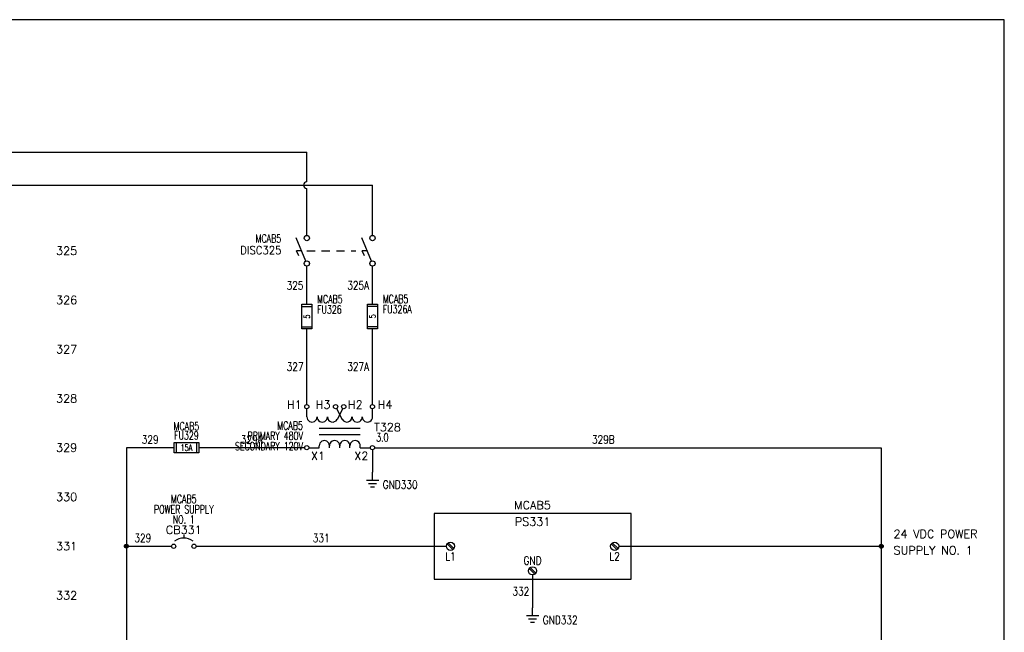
# Model space of a CAD drawing. Header units: inches. Extents: x 0 to 30, y 0 to 19.
# Tile 5 of 5: x 15 to 30, y 9.7 to 19. Entities that reach past the tile are written whole.
import ezdxf
from ezdxf.enums import TextEntityAlignment as Align

# ---------------------------------------------------------------- set-up
doc = ezdxf.new("R2010")
doc.units = ezdxf.units.IN
doc.header["$MEASUREMENT"] = 0
doc.linetypes.add('HIDDEN2', pattern=[0.1875, 0.125, -0.0625])
doc.layers.add('BLK_10AWG', color=252, linetype='Continuous', lineweight=30)
for name, color, linetype in [('BLK_14AWG', 252, 'Continuous'), ('DESC', 1, 'Continuous'), ('GRN', 76, 'Continuous'), ('LINK', 9, 'HIDDEN2'), ('LOC', 140, 'Continuous'), ('MISC', 30, 'Continuous'), ('RED_18AWG', 1, 'Continuous'), ('SYMS', 7, 'Continuous'), ('TAGS', 30, 'Continuous'), ('TERMS', 6, 'Continuous'), ('WHT_16AWG', 7, 'Continuous'), ('WIRECOPY', 52, 'Continuous'), ('WIRENO', 3, 'Continuous')]:
    doc.layers.add(name, color=color, linetype=linetype)
doc.layers.add('Viewports', color=3, linetype='Continuous', plot=False)
doc.styles.add('LEGACY', font='romans.shx')
doc.styles.add('ROMANS', font='ROMANS.shx', dxfattribs={"height": 0.125})
doc.styles.add('WD', font='romans.shx')

# ---------------------------------------------------------------- blocks, each defined once
blk = doc.blocks.new('HPS1SUP')
for p, q in [((-0.25, 0.5), (-0.25, -0.5)), ((2.75, 0.5), (-0.25, 0.5)), ((2.75, -0.5), (2.75, 0.5)), ((-0.052, 0.035), (0.035, -0.052)), ((-0.035, 0.052), (0.052, -0.035)), ((2.448, 0.035), (2.535, -0.052)), ((2.465, 0.052), (2.552, -0.035)), ((1.198, -0.34), (1.285, -0.427)), ((1.215, -0.323), (1.302, -0.41)), ((-0.25, -0.5), (2.75, -0.5))]:
    blk.add_line(p, q)
for centre in [(0, 0), (2.5, 0), (1.25, -0.375)]:
    blk.add_circle(centre, 0.0625)
at = {"style": 'LEGACY'}
for tag, p in [('INST', (1.25, 0.875)), ('LOC', (1.375, 0.625)), ('TAG1', (1.25, 0.375))]:
    blk.add_attdef(tag, text='', height=0.125, dxfattribs=at).set_placement(p, align=Align.MIDDLE_CENTER)
for tag, p in [('DESC1', (6.75, 0.375)), ('DESC2', (6.75, 0.125)), ('DESC3', (6.75, -0.125))]:
    blk.add_attdef(tag, p, '', height=0.125, dxfattribs=at)
at = {"flags": 1}
for tag, p, style in [('X4TERM01', (-0.062, 0), 'LEGACY'), ('ASSYCODE', (0, 0), 'ROMANS'), ('FAMILY', (0, 0), 'ROMANS'), ('CAT', (0, 0), 'ROMANS'), ('MFG', (0, 0), 'ROMANS'), ('X1TERM02', (2.562, 0), 'LEGACY'), ('X8TERM03', (1.25, -0.438), 'LEGACY')]:
    blk.add_attdef(tag, p, '', height=0.01, dxfattribs=dict(at, style=style))
at = {"linetype": 'Continuous', "style": 'LEGACY', "width": 0.8}
for tag, p in [('TERM01', (0, -0.094)), ('TERM02', (2.5, -0.094))]:
    blk.add_attdef(tag, text='', height=0.125, dxfattribs=at).set_placement(p, align=Align.TOP_CENTER)
blk.add_attdef('TERM03', text='', height=0.125, dxfattribs=at).set_placement((1.25, -0.281), align=Align.CENTER)
blk = doc.blocks.new('WD_MLRH')
at = {"style": 'WD'}
blk.add_attdef('RUNGFIRST', text='', height=0.125, dxfattribs=at).set_placement((-0.25, 0), align=Align.MIDDLE_RIGHT)
at = {"style": 'WD', "flags": 1}
for tag, p in [('RUNGHORV', (-0.25, -0.127)), ('RUNGINC', (-0.25, -0.163)), ('WIREMODE', (-0.25, -0.281)), ('RUNGDIST', (-0.25, -0.2)), ('RUNGCNT', (-0.25, -0.237)), ('WIREFMT', (-0.25, -0.321)), ('WIRE-START', (-0.25, -0.356)), ('WIRE-GSUF', (-0.25, -0.396)), ('PH3SPACE', (-0.25, -0.437))]:
    blk.add_attdef(tag, text='', height=0.025, dxfattribs=at).set_placement(p, align=Align.RIGHT)
blk = doc.blocks.new('WDDOT')
for radius in [0.03, 0.0187, 0.00929]:
    blk.add_circle((0, 0), radius)
blk = doc.blocks.new('HCB1')
blk.add_line((0, 0.173), (0, 0.126))
for centre in [(-0.155, 0), (0.155, 0)]:
    blk.add_circle(centre, 0.0322)
blk.add_arc((0, -0.109), 0.234, 53.1301, 126.8699)
at = {"style": 'WD', "width": 0.7}
for tag, p in [('INST', (0, 0.826)), ('LOC', (0, 0.656)), ('DESC1', (0, 0.5)), ('DESC2', (0, 0.344)), ('RATING1', (0, -0.188)), ('XREF', (0, -0.344))]:
    blk.add_attdef(tag, text='', height=0.125, dxfattribs=at).set_placement(p, align=Align.CENTER)
at = {"style": 'WD'}
blk.add_attdef('TAG1', text='', height=0.125, dxfattribs=at).set_placement((0, 0.188), align=Align.CENTER)
for tag, p in [('X2LINK', (0, 0.219)), ('X8LINK', (0, 0))]:
    blk.add_attdef(tag, p, '', height=0.01, dxfattribs=at)
for tag, p, height, flags in [('FAMILY', (0.205, 0.152), 0.01, 9), ('X4TERM01', (-0.188, 0), 0.0125, 1), ('X1TERM02', (0.188, 0), 0.0125, 1), ('CONTACT', (0.205, 0.133), 0.01, 9)]:
    blk.add_attdef(tag, p, '', height=height, dxfattribs=dict(at, flags=flags))
at = {"linetype": 'Continuous', "style": 'WD', "flags": 9}
for tag, p in [('ASSYCODE', (0.219, 0.062)), ('MFG', (0.228, 0.089)), ('CAT', (0.23, 0.108))]:
    blk.add_attdef(tag, text='', height=0.01, dxfattribs=at).set_placement(p, align=Align.CENTER)
at = {"linetype": 'Continuous', "style": 'WD', "flags": 8}
blk.add_attdef('TERM01', text='', height=0.125, dxfattribs=at).set_placement((-0.25, -0.031), align=Align.TOP_RIGHT)
blk.add_attdef('TERM02', text='', height=0.125, dxfattribs=at).set_placement((0.25, -0.031), align=Align.TOP_LEFT)
blk = doc.blocks.new('WD_WNH')
at = {"linetype": 'Continuous', "style": 'WD', "width": 0.8}
blk.add_attdef('WIRENO', text='', height=0.125, dxfattribs=at).set_placement((0, 0.062), align=Align.CENTER)
at = {"style": 'WD', "flags": 1}
for tag, p in [('W01USER', (0, 0.078)), ('W02USER', (0, 0.07)), ('W03USER', (0, 0.062)), ('W04USER', (0, 0.055)), ('W05USER', (0, 0.047)), ('W06USER', (0, 0.039)), ('W07USER', (0, 0.031)), ('W08USER', (0, 0.023)), ('W09USER', (0, 0.016)), ('W10USER', (0, 0.008))]:
    blk.add_attdef(tag, text='', height=0.005, dxfattribs=at).set_placement(p, align=Align.CENTER)
blk = doc.blocks.new('VGND2')
for p, q in [((0, -0.125), (0, 0)), ((0.09375, -0.125), (-0.09375, -0.125)), ((-0.0625, -0.171875), (0.0625, -0.171875)), ((-0.03125, -0.21875), (0.03125, -0.21875))]:
    blk.add_line(p, q)
at = {"style": 'WD', "width": 0.8}
for tag, p in [('INST', (0.15625, 0.125)), ('LOC', (0.15625, -0.03125)), ('TAG1', (0.15625, -0.1875)), ('DESC1', (0.15625, -0.34375)), ('DESC2', (0.15625, -0.5))]:
    blk.add_attdef(tag, text='', height=0.125, dxfattribs=at).set_placement(p, align=Align.MIDDLE_LEFT)
at = {"style": 'WD', "flags": 1}
for tag in ['ASSYCODE', 'X2TERM01', 'CAT', 'MFG', 'FAMILY']:
    blk.add_attdef(tag, (0, 0), '', height=0.01, dxfattribs=at)
blk = doc.blocks.new('WD_WNV')
at = {"linetype": 'Continuous', "style": 'WD', "width": 0.8}
blk.add_attdef('WIRENO', text='', height=0.125, dxfattribs=at).set_placement((-0.05, 0), align=Align.MIDDLE_RIGHT)
at = {"style": 'WD', "flags": 1}
for tag, p in [('W01USER', (-0.062, 0.094)), ('W02USER', (-0.062, 0.086)), ('W03USER', (-0.062, 0.078)), ('W04USER', (-0.062, 0.07)), ('W05USER', (-0.062, 0.062)), ('W06USER', (-0.062, 0.055)), ('W07USER', (-0.062, 0.047)), ('W08USER', (-0.062, 0.039)), ('W09USER', (-0.062, 0.031)), ('W10USER', (-0.062, 0.023))]:
    blk.add_attdef(tag, text='', height=0.005, dxfattribs=at).set_placement(p, align=Align.CENTER)
blk = doc.blocks.new('VDS21')
for p, q in [((-0.016, -0.157), (-0.163, 0.195)), ((-0.081, 0), (-0.156, 0)), ((-0.124, -0.078), (-0.156, 0))]:
    blk.add_line(p, q)
for centre in [(0, 0.194), (0, -0.194)]:
    blk.add_circle(centre, 0.0403)
at = {"style": 'WD'}
for tag, width, p in [('INST', 0.7, (-0.373, 0.406)), ('LOC', 0.7, (-0.373, 0.221)), ('TAG2', 0.9, (-0.373, 0.031)), ('XREF', 0.7, (-0.37, -0.155)), ('DESC1', 0.7, (-0.37, -0.344)), ('DESC2', 0.7, (-0.37, -0.531))]:
    blk.add_attdef(tag, text='', height=0.125, dxfattribs=dict(at, width=width)).set_placement(p, align=Align.RIGHT)
for tag, height, flags, p in [('TERM01', 0.125, 8, (-0.069, 0.258)), ('CONTACT', 0.0125, 9, (-0.083, -0.106)), ('FAMILY', 0.0125, 9, (-0.1, -0.046))]:
    blk.add_attdef(tag, text='', height=height, dxfattribs=dict(at, flags=flags)).set_placement(p, align=Align.RIGHT)
at = {"style": 'WD', "flags": 1}
for tag, p in [('X2TERM01', (0, 0.234)), ('X8TERM02', (0, -0.234))]:
    blk.add_attdef(tag, p, '', height=0.0125, dxfattribs=at)
at = {"style": 'WD'}
for tag, p in [('X4LINK', (-0.254, 0)), ('X1LINK', (0, 0))]:
    blk.add_attdef(tag, p, '', height=0.0125, dxfattribs=at)
at = {"style": 'WD', "flags": 8}
blk.add_attdef('TERM02', text='', height=0.125, dxfattribs=at).set_placement((-0.051, -0.267), align=Align.TOP_RIGHT)
blk = doc.blocks.new('VDS11')
for p, q in [((-0.016, -0.157), (-0.163, 0.195)), ((-0.081, 0), (-0.156, 0)), ((-0.124, -0.078), (-0.156, 0))]:
    blk.add_line(p, q)
for centre in [(0, 0.194), (0, -0.194)]:
    blk.add_circle(centre, 0.0403)
at = {"style": 'WD'}
for tag, height, flags, p in [('TERM01', 0.125, 8, (-0.069, 0.258)), ('CONTACT', 0.0125, 9, (-0.083, -0.067)), ('FAMILY', 0.0125, 9, (-0.1, -0.046)), ('MFG', 0.0125, 9, (-0.1, -0.11)), ('CAT', 0.0125, 9, (-0.1, -0.091))]:
    blk.add_attdef(tag, text='', height=height, dxfattribs=dict(at, flags=flags)).set_placement(p, align=Align.RIGHT)
for tag, width, p in [('INST', 0.7, (-0.391, 0.312)), ('LOC', 0.7, (-0.391, 0.125)), ('TAG1', 0.9, (-0.388, -0.054)), ('RATING1', 0.7, (-0.388, -0.234)), ('DESC1', 0.7, (-0.387, -0.422)), ('DESC2', 0.7, (-0.388, -0.609))]:
    blk.add_attdef(tag, text='', height=0.125, dxfattribs=dict(at, width=width)).set_placement(p, align=Align.RIGHT)
at = {"style": 'WD', "flags": 1}
for tag, p in [('X2TERM01', (0, 0.234)), ('X8TERM02', (0, -0.234))]:
    blk.add_attdef(tag, p, '', height=0.0125, dxfattribs=at)
at = {"style": 'WD'}
for tag, p in [('X4LINK', (-0.254, 0)), ('X1LINK', (0, 0))]:
    blk.add_attdef(tag, p, '', height=0.0125, dxfattribs=at)
at = {"style": 'WD', "width": 0.7}
blk.add_attdef('XREF', (0.161, -0.047), '', height=0.125, dxfattribs=at)
at = {"style": 'WD', "flags": 9}
blk.add_attdef('ASSYCODE', text='', height=0.0125, dxfattribs=at).set_placement((-0.115, -0.137), align=Align.CENTER)
at = {"style": 'WD', "flags": 8}
blk.add_attdef('TERM02', text='', height=0.125, dxfattribs=at).set_placement((-0.051, -0.267), align=Align.TOP_RIGHT)
blk = doc.blocks.new('HXF1D')
for p, q in [((-0.5, -0.156), (-0.5, -0.032)), ((-0.048, -0.028), (0.04, -0.193)), ((0.047, -0.029), (-0.04, -0.193)), ((0.5, -0.156), (0.5, -0.032)), ((-0.312, -0.328), (0.312, -0.328)), ((-0.312, -0.422), (0.312, -0.422)), ((-0.312, -0.625), (-0.312, -0.594)), ((-0.156, -0.625), (-0.156, -0.594)), ((0, -0.625), (0, -0.594)), ((0.156, -0.625), (0.156, -0.594)), ((0.312, -0.625), (0.312, -0.594)), ((-0.469, -0.625), (-0.312, -0.625)), ((0.312, -0.625), (0.467, -0.625))]:
    blk.add_line(p, q)
for centre in [(-0.501, 0), (-0.063, 0), (0.062, 0), (0.499, 0), (-0.501, -0.625), (0.499, -0.625)]:
    blk.add_circle(centre, 0.0322)
for centre, start, end in [((-0.422, -0.156), 179.999, 0), ((-0.266, -0.156), 179.999, 0), ((-0.109, -0.156), 179.999, 331.9287), ((0.109, -0.156), 208.0713, 0.001), ((0.266, -0.156), 180, 0.001), ((0.422, -0.156), 180, 0.001), ((-0.234, -0.594), 0.001, 180.002), ((-0.078, -0.594), 0.001, 180.002), ((0.078, -0.594), 0.001, 180.002), ((0.234, -0.594), 0.001, 180.002)]:
    blk.add_arc(centre, 0.0781, start, end)
at = {"linetype": 'Continuous', "style": 'WD', "flags": 8}
for tag, p in [('TERM01', (-0.578, -0.031)), ('TERM02', (-0.141, -0.031))]:
    blk.add_attdef(tag, text='', height=0.125, dxfattribs=at).set_placement(p, align=Align.RIGHT)
at = {"style": 'WD'}
for tag, p, height, flags in [('X4TERM01', (-0.533, 0), 0.0125, 1), ('X2TERM01', (-0.501, 0.032), 0.0125, 1), ('X2TERM02', (-0.063, 0.032), 0.0125, 1), ('X2TERM03', (0.062, 0.032), 0.0125, 1), ('X2TERM04', (0.499, 0.032), 0.0125, 1), ('X1TERM04', (0.531, 0), 0.0125, 1), ('FAMILY', (0.46, -0.372), 0.01, 9), ('X4TERM05', (-0.533, -0.625), 0.0125, 1), ('X8TERM05', (-0.501, -0.657), 0.0125, 1), ('X8TERM06', (0, -0.632), 0.0125, 1), ('X8TERM07', (0.499, -0.657), 0.0125, 1), ('X1TERM07', (0.531, -0.625), 0.0125, 1)]:
    blk.add_attdef(tag, p, '', height=height, dxfattribs=dict(at, flags=flags))
at = {"linetype": 'Continuous', "style": 'WD', "flags": 8}
for tag, p in [('TERM03', (0.125, -0.031)), ('TERM04', (0.578, -0.031))]:
    blk.add_attdef(tag, p, '', height=0.125, dxfattribs=at)
at = {"style": 'WD', "width": 0.7}
for tag, p in [('INST', (-0.56, -0.181)), ('LOC', (-0.56, -0.351)), ('DESC1', (-0.56, -0.507)), ('DESC2', (-0.56, -0.664))]:
    blk.add_attdef(tag, text='', height=0.125, dxfattribs=at).set_placement(p, align=Align.RIGHT)
at = {"style": 'WD'}
blk.add_attdef('TAG1', (0.524, -0.375), '', height=0.125, dxfattribs=at)
at = {"linetype": 'Continuous', "style": 'WD', "flags": 9}
for tag, p in [('ASSYCODE', (0.483, -0.438)), ('MFG', (0.484, -0.42)), ('CAT', (0.485, -0.4))]:
    blk.add_attdef(tag, text='', height=0.01, dxfattribs=at).set_placement(p, align=Align.CENTER)
at = {"style": 'WD', "width": 0.7}
blk.add_attdef('RATING1', (0.556, -0.531), '', height=0.125, dxfattribs=at)
at = {"linetype": 'Continuous', "style": 'WD', "flags": 8}
for tag, p in [('TERM06', (-0.031, -0.688)), ('TERM07', (0.438, -0.688))]:
    blk.add_attdef(tag, text='', height=0.125, dxfattribs=at).set_placement(p, align=Align.TOP_RIGHT)
blk.add_attdef('TERM05', text='', height=0.125, dxfattribs=at).set_placement((-0.438, -0.688), align=Align.TOP_LEFT)
blk = doc.blocks.new('HFU1')
for p, q in [((-0.188, -0.078), (-0.188, 0.078)), ((-0.188, 0.078), (0.188, 0.078)), ((-0.156, 0.078), (-0.156, -0.078)), ((0.156, 0.078), (0.156, -0.078)), ((0.188, 0.078), (0.188, -0.078)), ((0.188, -0.078), (-0.188, -0.078))]:
    blk.add_line(p, q)
at = {"style": 'WD', "width": 0.7}
for tag, p in [('INST', (0, 0.422)), ('LOC', (0, 0.266)), ('TAG1', (0, 0.125))]:
    blk.add_attdef(tag, text='', height=0.125, dxfattribs=at).set_placement(p, align=Align.CENTER)
at = {"linetype": 'Continuous', "style": 'WD', "flags": 9}
for tag, p in [('ASSYCODE', (0.157, 0.251)), ('MFG', (0.156, 0.083)), ('CAT', (0.156, 0.102))]:
    blk.add_attdef(tag, text='', height=0.01, dxfattribs=at).set_placement(p, align=Align.CENTER)
at = {"style": 'WD'}
for tag, p, height, flags in [('X4TERM01', (-0.188, 0), 0.0109, 1), ('FAMILY', (0.129, 0.108), 0.01, 9), ('X1TERM02', (0.188, 0), 0.0109, 1)]:
    blk.add_attdef(tag, p, '', height=height, dxfattribs=dict(at, flags=flags))
at = {"style": 'WD', "width": 0.7}
blk.add_attdef('RATING1', text='', height=0.0938, dxfattribs=at).set_placement((0, 0), align=Align.MIDDLE_CENTER)
at = {"style": 'WD'}
for tag, p in [('X2LINK', (0, 0.109)), ('X8LINK', (0, -0.109))]:
    blk.add_attdef(tag, p, '', height=0.01, dxfattribs=at)
at = {"linetype": 'Continuous', "style": 'WD', "width": 0.7, "flags": 8}
blk.add_attdef('TERM01', text='', height=0.1, dxfattribs=at).set_placement((-0.25, -0.016), align=Align.TOP_RIGHT)
blk.add_attdef('TERM02', text='', height=0.1, dxfattribs=at).set_placement((0.25, -0.016), align=Align.TOP_LEFT)
at = {"style": 'WD', "width": 0.7}
for tag, p in [('DESC1', (0.047, -0.234)), ('DESC2', (0.047, -0.391)), ('DESC3', (0.047, -0.547))]:
    blk.add_attdef(tag, text='', height=0.125, dxfattribs=at).set_placement(p, align=Align.MIDDLE_LEFT)
blk = doc.blocks.new('VFU1')
for p, q in [((-0.078, -0.188), (-0.078, 0.188)), ((-0.078, 0.188), (0.078, 0.188)), ((-0.078, 0.156), (0.078, 0.156)), ((0.078, 0.188), (0.078, -0.188)), ((-0.078, -0.156), (0.078, -0.156)), ((0.078, -0.188), (-0.078, -0.188))]:
    blk.add_line(p, q)
at = {"style": 'WD', "width": 0.7}
for tag, p in [('INST', (0.156, 0.359)), ('LOC', (0.156, 0.203)), ('TAG1', (0.156, 0.047)), ('DESC1', (0.156, -0.172)), ('DESC2', (0.156, -0.328)), ('DESC3', (0.156, -0.484))]:
    blk.add_attdef(tag, p, '', height=0.125, dxfattribs=at)
at = {"linetype": 'Continuous', "style": 'WD', "width": 0.7, "flags": 8}
blk.add_attdef('TERM01', text='', height=0.1, dxfattribs=at).set_placement((-0.055, 0.207), align=Align.RIGHT)
at = {"style": 'WD', "width": 0.7}
blk.add_attdef('RATING1', text='', height=0.0938, rotation=90, dxfattribs=at).set_placement((0, 0), align=Align.MIDDLE_CENTER)
at = {"color": 7, "style": 'WD', "flags": 1}
for tag, p in [('X2TERM01', (0, 0.188)), ('X8TERM02', (0, -0.188))]:
    blk.add_attdef(tag, p, '', height=0.0109, dxfattribs=at)
at = {"color": 7, "style": 'WD'}
for tag, p in [('X4LINK', (-0.125, 0)), ('X1LINK', (0.141, 0))]:
    blk.add_attdef(tag, p, '', height=0.01, dxfattribs=at)
at = {"linetype": 'Continuous', "style": 'WD', "flags": 9}
blk.add_attdef('ASSYCODE', text='', height=0.01, dxfattribs=at).set_placement((-0.098, -0.108), align=Align.CENTER)
at = {"style": 'WD', "flags": 9}
blk.add_attdef('FAMILY', text='', height=0.01, dxfattribs=at).set_placement((-0.08, -0.036), align=Align.RIGHT)
at = {"linetype": 'Continuous', "style": 'WD', "flags": 9}
for tag, p in [('MFG', (-0.08, -0.088)), ('CAT', (-0.08, -0.073))]:
    blk.add_attdef(tag, text='', height=0.01, dxfattribs=at).set_placement(p, align=Align.RIGHT)
at = {"linetype": 'Continuous', "style": 'WD', "width": 0.7, "flags": 8}
blk.add_attdef('TERM02', text='', height=0.1, dxfattribs=at).set_placement((-0.041, -0.213), align=Align.TOP_RIGHT)
blk = doc.blocks.new('WD_WCH')
at = {"linetype": 'Continuous', "style": 'WD', "width": 0.8}
blk.add_attdef('WIRECOPY', text='', height=0.125, dxfattribs=at).set_placement((0, 0.0625), align=Align.CENTER)

msp = doc.modelspace()

# ---------------------------------------------------------------- linework, layer by layer
at = {"layer": 'BLK_10AWG'}
for p, q in [((2.125, 17), (19.375, 17)), ((19.375, 16.55), (19.375, 17)), ((2.125, 16.5), (20.375, 16.5)), ((20.375, 15.734), (20.375, 16.5)), ((19.375, 15.734), (19.375, 16.45)), ((19.342, 12.5), (17.727, 12.5))]:
    msp.add_line(p, q, dxfattribs=at)
msp.add_arc((19.375, 16.5), 0.05, 90, 270, dxfattribs=at)
at = {"layer": 'BLK_14AWG'}
for p, q in [((19.374, 14.684), (19.375, 15.266)), ((20.375, 14.688), (20.375, 15.266)), ((19.374, 13.157), (19.374, 14.309)), ((20.374, 13.157), (20.375, 14.312)), ((16.625, 12.5), (16.625, 0.375)), ((17.352, 12.5), (16.625, 12.5)), ((16.625, 10.999), (17.312, 10.999))]:
    msp.add_line(p, q, dxfattribs=at)
at = {"layer": 'GRN'}
for p, q in [((20.374, 12.468), (20.375, 12.125)), ((22.813, 10.562), (22.813, 10.063))]:
    msp.add_line(p, q, dxfattribs=at)
at = {"layer": 'LINK'}
msp.add_lwpolyline([(19.375, 15.5), (20.121, 15.5)], dxfattribs=at)
at = {"layer": 'RED_18AWG'}
msp.add_line((17.688, 10.999), (21.5, 10.999), dxfattribs=at)
at = {"layer": 'Viewports'}
msp.add_lwpolyline([(0, 0), (30, 0), (30, 19.02), (0, 19.02)], close=True, dxfattribs=at)
at = {"layer": 'WHT_16AWG'}
for p, q in [((20.406, 12.5), (28.125, 12.5)), ((28.125, 12.5), (28.125, 7.32)), ((24.125, 10.999), (28.125, 10.999))]:
    msp.add_line(p, q, dxfattribs=at)

# ---------------------------------------------------------------- block references
at = {"layer": 'MISC'}
ref = msp.add_blockref('WD_MLRH', (16.125, 15.5), dxfattribs=at)
ref.add_attrib('RUNGFIRST', '325', dxfattribs={"height": 0.125, "style": 'WD'}).set_placement((15.875, 15.5), align=Align.MIDDLE_RIGHT)
at = {"layer": 'SYMS'}
ref = msp.add_blockref('VDS11', (19.375, 15.5), dxfattribs=at)
ref.add_attrib('TAG1', 'DISC325', dxfattribs={"layer": 'TAGS', "height": 0.125, "style": 'WD', "width": 0.9}).set_placement((18.987, 15.446), align=Align.RIGHT)
ref.add_attrib('LOC', 'MCAB5', dxfattribs={"layer": 'LOC', "height": 0.125, "style": 'WD', "width": 0.7}).set_placement((18.984, 15.625), align=Align.RIGHT)
for name, p in [('VDS21', (20.375, 15.5)), ('WDDOT', (16.625, 11)), ('WDDOT', (28.125, 10.999))]:
    msp.add_blockref(name, p, dxfattribs=at)
ref = msp.add_blockref('VFU1', (19.374, 14.497), dxfattribs=at)
ref.add_attrib('TAG1', 'FU326', (19.53, 14.543), dxfattribs={"layer": 'TAGS', "height": 0.125, "style": 'WD', "width": 0.7})
ref.add_attrib('LOC', 'MCAB5', (19.53, 14.7), dxfattribs={"layer": 'LOC', "height": 0.125, "style": 'WD', "width": 0.7})
ref.add_attrib('RATING1', '5', dxfattribs={"layer": 'MISC', "height": 0.0938, "rotation": 90, "style": 'WD', "width": 0.7}).set_placement((19.374, 14.497), align=Align.MIDDLE_CENTER)
ref = msp.add_blockref('VFU1', (20.375, 14.5), dxfattribs=at)
ref.add_attrib('TAG1', 'FU326A', (20.531, 14.547), dxfattribs={"layer": 'TAGS', "height": 0.125, "style": 'WD', "width": 0.7})
ref.add_attrib('LOC', 'MCAB5', (20.531, 14.703), dxfattribs={"layer": 'LOC', "height": 0.125, "style": 'WD', "width": 0.7})
ref.add_attrib('RATING1', '5', dxfattribs={"layer": 'MISC', "height": 0.0938, "rotation": 90, "style": 'WD', "width": 0.7}).set_placement((20.375, 14.5), align=Align.MIDDLE_CENTER)
ref = msp.add_blockref('HXF1D', (19.875, 13.125), dxfattribs=at)
ref.add_attrib('TERM02', 'H3', dxfattribs={"layer": 'TERMS', "linetype": 'Continuous', "height": 0.125, "style": 'WD', "flags": 8}).set_placement((19.734, 13.094), align=Align.RIGHT)
ref.add_attrib('TERM01', 'H1', dxfattribs={"layer": 'TERMS', "linetype": 'Continuous', "height": 0.125, "style": 'WD', "flags": 8}).set_placement((19.297, 13.094), align=Align.RIGHT)
ref.add_attrib('TERM04', 'H4', (20.453, 13.094), dxfattribs={"layer": 'TERMS', "linetype": 'Continuous', "height": 0.125, "style": 'WD', "flags": 8})
ref.add_attrib('TERM05', 'X1', dxfattribs={"layer": 'TERMS', "linetype": 'Continuous', "height": 0.125, "style": 'WD', "flags": 8}).set_placement((19.438, 12.438), align=Align.TOP_LEFT)
ref.add_attrib('TERM07', 'X2', dxfattribs={"layer": 'TERMS', "linetype": 'Continuous', "height": 0.125, "style": 'WD', "flags": 8}).set_placement((20.312, 12.438), align=Align.TOP_RIGHT)
ref.add_attrib('RATING1', '3.0', (20.431, 12.594), dxfattribs={"layer": 'MISC', "height": 0.125, "style": 'WD', "width": 0.7})
ref.add_attrib('TAG1', 'T328', (20.399, 12.75), dxfattribs={"layer": 'TAGS', "height": 0.125, "style": 'WD'})
ref.add_attrib('DESC1', 'PRIMARY 480V', dxfattribs={"layer": 'DESC', "height": 0.125, "style": 'WD', "width": 0.7}).set_placement((19.315, 12.618), align=Align.RIGHT)
ref.add_attrib('DESC2', 'SECONDARY 120V', dxfattribs={"layer": 'DESC', "height": 0.125, "style": 'WD', "width": 0.7}).set_placement((19.315, 12.461), align=Align.RIGHT)
ref.add_attrib('LOC', 'MCAB5', dxfattribs={"layer": 'LOC', "height": 0.125, "style": 'WD', "width": 0.7}).set_placement((19.315, 12.774), align=Align.RIGHT)
ref.add_attrib('TERM03', 'H2', (20, 13.094), dxfattribs={"layer": 'TERMS', "linetype": 'Continuous', "height": 0.125, "style": 'WD', "flags": 8})
ref = msp.add_blockref('HFU1', (17.54, 12.5), dxfattribs=at)
ref.add_attrib('RATING1', '15A', dxfattribs={"layer": 'MISC', "height": 0.0938, "style": 'WD', "width": 0.7}).set_placement((17.54, 12.5), align=Align.MIDDLE_CENTER)
ref.add_attrib('LOC', 'MCAB5', dxfattribs={"layer": 'LOC', "height": 0.125, "style": 'WD', "width": 0.7}).set_placement((17.54, 12.766), align=Align.CENTER)
ref.add_attrib('TAG1', 'FU329', dxfattribs={"layer": 'TAGS', "height": 0.125, "style": 'WD', "width": 0.7}).set_placement((17.54, 12.625), align=Align.CENTER)
ref = msp.add_blockref('VGND2', (20.375, 12.125), dxfattribs=at)
ref.add_attrib('TAG1', 'GND330', dxfattribs={"layer": 'TAGS', "height": 0.125, "style": 'WD', "width": 0.8}).set_placement((20.531, 11.938), align=Align.MIDDLE_LEFT)
ref = msp.add_blockref('HCB1', (17.5, 10.999), dxfattribs=at)
ref.add_attrib('LOC', 'MCAB5', dxfattribs={"layer": 'LOC', "height": 0.125, "style": 'WD', "width": 0.7}).set_placement((17.5, 11.656), align=Align.CENTER)
ref.add_attrib('DESC2', 'NO. 1', dxfattribs={"layer": 'DESC', "height": 0.125, "style": 'WD', "width": 0.7}).set_placement((17.5, 11.343), align=Align.CENTER)
ref.add_attrib('DESC1', 'POWER SUPPLY', dxfattribs={"layer": 'DESC', "height": 0.125, "style": 'WD', "width": 0.7}).set_placement((17.5, 11.499), align=Align.CENTER)
ref.add_attrib('TAG1', 'CB331', dxfattribs={"layer": 'TAGS', "height": 0.125, "style": 'WD'}).set_placement((17.5, 11.187), align=Align.CENTER)
ref = msp.add_blockref('HPS1SUP', (21.563, 10.999), dxfattribs=at)
ref.add_attrib('TERM01', 'L1', dxfattribs={"layer": 'TERMS', "linetype": 'Continuous', "height": 0.125, "style": 'WD', "width": 0.8}).set_placement((21.563, 10.906), align=Align.TOP_CENTER)
ref.add_attrib('TERM02', 'L2', dxfattribs={"layer": 'TERMS', "linetype": 'Continuous', "height": 0.125, "style": 'WD', "width": 0.8}).set_placement((24.063, 10.906), align=Align.TOP_CENTER)
ref.add_attrib('TERM03', 'GND', dxfattribs={"layer": 'TERMS', "linetype": 'Continuous', "height": 0.125, "style": 'WD', "width": 0.8}).set_placement((22.813, 10.718), align=Align.CENTER)
ref.add_attrib('TAG1', 'PS331', dxfattribs={"layer": 'TAGS', "height": 0.125, "style": 'WD'}).set_placement((22.813, 11.374), align=Align.MIDDLE_CENTER)
ref.add_attrib('LOC', 'MCAB5', dxfattribs={"layer": 'LOC', "height": 0.125, "style": 'WD'}).set_placement((22.812, 11.625), align=Align.MIDDLE_CENTER)
ref.add_attrib('DESC1', '24 VDC POWER', (28.313, 11.124), dxfattribs={"layer": 'DESC', "height": 0.125, "style": 'WD'})
ref.add_attrib('DESC2', 'SUPPLY NO. 1', (28.313, 10.874), dxfattribs={"layer": 'DESC', "height": 0.125, "style": 'WD'})
ref = msp.add_blockref('VGND2', (22.813, 10.063), dxfattribs=at)
ref.add_attrib('TAG1', 'GND332', dxfattribs={"layer": 'TAGS', "height": 0.125, "style": 'WD', "width": 0.8}).set_placement((22.969, 9.876), align=Align.MIDDLE_LEFT)
at = {"layer": 'WIRECOPY'}
ref = msp.add_blockref('WD_WCH', (16.875, 10.999), dxfattribs=at)
ref.add_attrib('WIRECOPY', '329', dxfattribs={"linetype": 'Continuous', "height": 0.125, "style": 'WD', "width": 0.8}).set_placement((16.875, 11.062), align=Align.CENTER)
at = {"layer": 'WIRENO'}
ref = msp.add_blockref('WD_WNV', (19.373, 14.971), dxfattribs=at)
ref.add_attrib('WIRENO', '325', dxfattribs={"linetype": 'Continuous', "height": 0.125, "style": 'WD', "width": 0.8}).set_placement((19.323, 14.971), align=Align.MIDDLE_RIGHT)
ref = msp.add_blockref('WD_WNV', (20.374, 14.972), dxfattribs=at)
ref.add_attrib('WIRENO', '325A', dxfattribs={"linetype": 'Continuous', "height": 0.125, "style": 'WD', "width": 0.8}).set_placement((20.324, 14.972), align=Align.MIDDLE_RIGHT)
ref = msp.add_blockref('WD_WNV', (19.374, 13.733), dxfattribs=at)
ref.add_attrib('WIRENO', '327', dxfattribs={"linetype": 'Continuous', "height": 0.125, "style": 'WD', "width": 0.8}).set_placement((19.324, 13.733), align=Align.MIDDLE_RIGHT)
ref = msp.add_blockref('WD_WNV', (20.374, 13.735), dxfattribs=at)
ref.add_attrib('WIRENO', '327A', dxfattribs={"linetype": 'Continuous', "height": 0.125, "style": 'WD', "width": 0.8}).set_placement((20.324, 13.735), align=Align.MIDDLE_RIGHT)
ref = msp.add_blockref('WD_WNH', (16.989, 12.5), dxfattribs=at)
ref.add_attrib('WIRENO', '329', dxfattribs={"linetype": 'Continuous', "height": 0.125, "style": 'WD', "width": 0.8}).set_placement((16.989, 12.562), align=Align.CENTER)
ref = msp.add_blockref('WD_WNH', (18.535, 12.5), dxfattribs=at)
ref.add_attrib('WIRENO', '329A', dxfattribs={"linetype": 'Continuous', "height": 0.125, "style": 'WD', "width": 0.8}).set_placement((18.535, 12.562), align=Align.CENTER)
ref = msp.add_blockref('WD_WNH', (23.891, 12.5), dxfattribs=at)
ref.add_attrib('WIRENO', '329B', dxfattribs={"linetype": 'Continuous', "height": 0.125, "style": 'WD', "width": 0.8}).set_placement((23.891, 12.562), align=Align.CENTER)
ref = msp.add_blockref('WD_WNH', (19.594, 10.999), dxfattribs=at)
ref.add_attrib('WIRENO', '331', dxfattribs={"linetype": 'Continuous', "height": 0.125, "style": 'WD', "width": 0.8}).set_placement((19.594, 11.062), align=Align.CENTER)
ref = msp.add_blockref('WD_WNV', (22.813, 10.312), dxfattribs=at)
ref.add_attrib('WIRENO', '332', dxfattribs={"linetype": 'Continuous', "height": 0.125, "style": 'WD', "width": 0.8}).set_placement((22.763, 10.312), align=Align.MIDDLE_RIGHT)

# ---------------------------------------------------------------- texts
at = {"layer": 'MISC', "style": 'WD'}
for s, p in [('326', (15.875, 14.75)), ('327', (15.875, 14)), ('328', (15.875, 13.25)), ('329', (15.875, 12.5)), ('330', (15.875, 11.75)), ('331', (15.875, 11)), ('332', (15.875, 10.25))]:
    msp.add_text(s, height=0.125, dxfattribs=at).set_placement(p, align=Align.MIDDLE_RIGHT)

doc.saveas('drawing.dxf')
